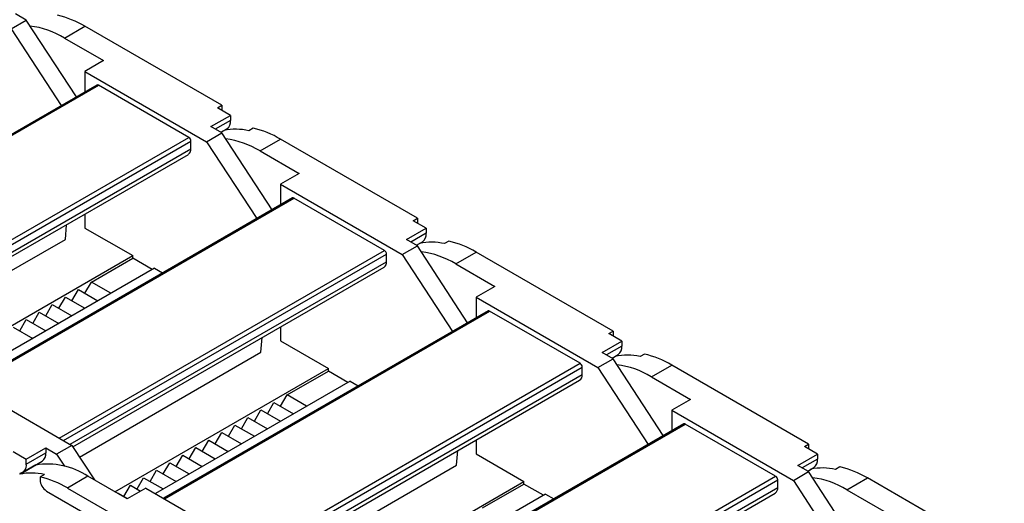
# Model space of a CAD drawing. Header units: millimetres. Extents: x 0 to 1537, y 0 to 1187.
# Tile 8 of 14: x 940 to 1101, y 992 to 1070. Entities that reach past the tile are written whole.
import ezdxf

# ---------------------------------------------------------------- set-up
doc = ezdxf.new("R2010")
doc.units = ezdxf.units.MM
doc.header["$LTSCALE"] = 5.5

msp = doc.modelspace()

# ---------------------------------------------------------------- linework, layer by layer
for p, q in [((939.05, 1068.89), (941.52, 1070.31)), ((941.52, 1070.31), (939.76, 1071.34)), ((949.69, 1057.81), (941.52, 1070.31)), ((939.05, 1068.89), (947.21, 1056.38)), ((947.75, 1067.38), (951.07, 1069.29)), ((973.34, 1056.44), (951.07, 1069.29)), ((947.75, 1067.38), (954.11, 1063.7)), ((954.11, 1063.7), (951.07, 1061.95)), ((951.07, 1061.95), (951.07, 1058.6)), ((951.07, 1061.95), (970.87, 1050.52)), ((953.01, 1059.73), (900.22, 1029.25)), ((900.37, 1029.17), (953.26, 1059.7)), ((967.97, 1051.21), (953.26, 1059.7)), ((972.64, 1056.03), (973.34, 1056.44)), ((974.76, 1054.8), (972.64, 1056.03)), ((973.34, 1056.44), (973.34, 1055.62)), ((971.58, 1052.97), (974.76, 1054.8)), ((974.76, 1053.99), (972.28, 1052.56)), ((974.76, 1054.8), (974.76, 1053.99)), ((973.34, 1051.95), (971.58, 1052.97)), ((973.18, 1052.04), (974.18, 1052.62)), ((973.18, 1052.04), (973.7, 1052.34)), ((978.44, 1052.71), (977.73, 1052.3)), ((915.08, 1020.68), (967.97, 1051.21)), ((970.87, 1050.52), (973.34, 1051.95)), ((981.51, 1039.44), (973.34, 1051.95)), ((979.57, 1049.01), (982.89, 1050.92)), ((1005.16, 1038.07), (982.89, 1050.92)), ((915.79, 1020.27), (968.32, 1050.6)), ((916.85, 1019.66), (968.32, 1049.37)), ((968.32, 1049.37), (968.32, 1050.6)), ((970.87, 1050.52), (979.03, 1038.01)), ((917.3, 1019.24), (967.91, 1048.46)), ((979.57, 1049.01), (985.93, 1045.33)), ((985.93, 1045.33), (982.89, 1043.58)), ((982.89, 1043.58), (982.89, 1040.24)), ((982.89, 1043.58), (1002.69, 1032.15)), ((984.83, 1041.36), (932.04, 1010.88)), ((932.19, 1010.8), (985.08, 1041.33)), ((999.79, 1032.84), (985.08, 1041.33)), ((951.07, 1038.74), (951.07, 1036.47)), ((1004.46, 1037.66), (1005.16, 1038.07)), ((1005.16, 1038.07), (1005.16, 1037.25)), ((947.89, 1034.63), (948.08, 1037.01)), ((951.07, 1036.47), (958.85, 1031.98)), ((1003.4, 1034.6), (1006.58, 1036.43)), ((1006.58, 1036.43), (1004.46, 1037.66)), ((1006.58, 1036.43), (1006.58, 1035.62)), ((918.37, 1017.59), (947.89, 1034.63)), ((1006.58, 1035.62), (1004.1, 1034.19)), ((1002.69, 1032.15), (1005.16, 1033.58)), ((1005.16, 1033.58), (1003.4, 1034.6)), ((1005, 1033.67), (1006, 1034.25)), ((1005, 1033.67), (1005.52, 1033.97)), ((1013.33, 1021.07), (1005.16, 1033.58)), ((1010.26, 1034.34), (1009.55, 1033.93)), ((924.13, 1011.94), (958.85, 1031.98)), ((946.9, 1002.31), (999.79, 1032.84)), ((947.61, 1001.9), (1000.14, 1032.23)), ((952.13, 1027.69), (958.85, 1031.57)), ((958.85, 1031.57), (958.85, 1031.98)), ((962.03, 1029.73), (958.85, 1031.57)), ((1000.14, 1031), (1000.14, 1032.23)), ((1002.69, 1032.15), (1010.85, 1019.64)), ((1011.39, 1030.64), (1014.71, 1032.56)), ((1036.98, 1019.7), (1014.71, 1032.56)), ((962.38, 1029.94), (930.71, 1011.65)), ((948.67, 1001.29), (1000.14, 1031)), ((949.12, 1000.87), (999.73, 1030.09)), ((962.38, 1029.94), (963.72, 1029.17)), ((1011.39, 1030.64), (1017.75, 1026.96)), ((951.07, 1025.86), (952.13, 1027.69)), ((955.31, 1025.86), (952.13, 1027.69)), ((1017.75, 1026.96), (1014.71, 1025.21)), ((946.83, 1023.41), (947.89, 1025.24)), ((947.89, 1025.24), (951.07, 1023.41)), ((948.95, 1024.63), (950.01, 1026.47)), ((950.01, 1026.47), (953.19, 1024.63)), ((1014.71, 1025.21), (1014.71, 1021.87)), ((1014.71, 1025.21), (1034.51, 1013.78)), ((944.71, 1022.18), (945.77, 1024.02)), ((945.77, 1024.02), (948.95, 1022.18)), ((942.59, 1020.96), (943.65, 1022.8)), ((943.65, 1022.8), (946.83, 1020.96)), ((1016.65, 1022.99), (963.86, 992.51)), ((964.01, 992.43), (1016.9, 1022.96)), ((1031.61, 1014.47), (1016.9, 1022.96)), ((939.4, 1020.35), (942.59, 1018.51)), ((940.46, 1019.73), (941.52, 1021.57)), ((941.52, 1021.57), (944.71, 1019.73)), ((982.89, 1020.37), (982.89, 1018.1)), ((979.71, 1016.26), (979.9, 1018.64)), ((1036.28, 1019.29), (1036.98, 1019.7)), ((1038.4, 1018.06), (1036.28, 1019.29)), ((1036.98, 1019.7), (1036.98, 1018.88)), ((982.89, 1018.1), (990.67, 1013.61)), ((1035.22, 1016.23), (1038.4, 1018.06)), ((1038.4, 1017.25), (1035.92, 1015.82)), ((1038.4, 1018.06), (1038.4, 1017.25)), ((950.19, 999.22), (979.71, 1016.26)), ((1036.98, 1015.21), (1035.22, 1016.23)), ((1036.82, 1015.3), (1037.82, 1015.88)), ((1036.82, 1015.3), (1037.34, 1015.6)), ((1042.08, 1015.97), (1041.37, 1015.56)), ((978.72, 983.94), (1031.61, 1014.47)), ((979.43, 983.53), (1031.96, 1013.86)), ((1031.96, 1012.63), (1031.96, 1013.86)), ((1034.51, 1013.78), (1036.98, 1015.21)), ((1045.15, 1002.7), (1036.98, 1015.21)), ((1043.21, 1012.27), (1046.53, 1014.19)), ((1068.8, 1001.33), (1046.53, 1014.19)), ((929.15, 1012.55), (948.95, 1001.12)), ((955.95, 993.57), (990.67, 1013.61)), ((980.49, 982.92), (1031.96, 1012.63)), ((983.95, 1009.32), (990.67, 1013.2)), ((990.67, 1013.2), (990.67, 1013.61)), ((993.85, 1011.37), (990.67, 1013.2)), ((1034.51, 1013.78), (1042.67, 1001.27)), ((1043.21, 1012.27), (1049.57, 1008.59)), ((994.2, 1011.57), (962.53, 993.28)), ((980.94, 982.5), (1031.55, 1011.72)), ((994.2, 1011.57), (995.54, 1010.8)), ((982.89, 1007.49), (983.95, 1009.32)), ((987.13, 1007.49), (983.95, 1009.32)), ((980.77, 1006.26), (981.83, 1008.1)), ((981.83, 1008.1), (985.01, 1006.26)), ((1049.57, 1008.59), (1046.53, 1006.84)), ((978.65, 1005.04), (979.71, 1006.88)), ((979.71, 1006.88), (982.89, 1005.04)), ((1046.53, 1006.84), (1046.53, 1003.5)), ((1046.53, 1006.84), (1066.33, 995.41)), ((974.41, 1002.59), (975.47, 1004.43)), ((975.47, 1004.43), (978.65, 1002.59)), ((976.53, 1003.81), (977.59, 1005.65)), ((977.59, 1005.65), (980.77, 1003.81)), ((1048.47, 1004.62), (995.68, 974.14)), ((995.83, 974.06), (1048.72, 1004.59)), ((1063.43, 996.1), (1048.72, 1004.59)), ((972.28, 1001.36), (973.34, 1003.2)), ((973.34, 1003.2), (976.53, 1001.36)), ((948.95, 1001.12), (946.47, 999.7)), ((948.95, 1001.12), (952.62, 995.49)), ((970.16, 1000.14), (971.22, 1001.98)), ((971.22, 1001.98), (974.4, 1000.14)), ((1014.71, 1002), (1014.71, 999.73)), ((1068.1, 1000.92), (1068.8, 1001.33)), ((1068.8, 1001.33), (1068.8, 1000.51)), ((939.4, 1000.1), (941.52, 998.88)), ((941.52, 998.88), (944.71, 1000.72)), ((941.52, 998.06), (944.71, 999.9)), ((944.71, 1000.72), (944.71, 999.9)), ((944.71, 1000.72), (946.47, 999.7)), ((946.47, 999.7), (947.76, 997.73)), ((965.92, 997.69), (966.98, 999.53)), ((966.98, 999.53), (970.16, 997.69)), ((968.04, 998.92), (969.1, 1000.75)), ((969.1, 1000.75), (972.28, 998.92)), ((1011.53, 997.9), (1011.72, 1000.27)), ((1014.71, 999.73), (1022.49, 995.24)), ((1067.04, 997.86), (1070.22, 999.7)), ((1070.22, 999.7), (1068.1, 1000.92)), ((1070.22, 999.7), (1070.22, 998.88)), ((943.08, 997.93), (940.46, 996.42)), ((940.95, 996.7), (944.13, 998.53)), ((941.52, 998.06), (941.52, 998.88)), ((963.8, 996.47), (964.86, 998.3)), ((964.86, 998.3), (968.04, 996.47)), ((982.01, 980.85), (1011.53, 997.9)), ((1068.8, 996.84), (1067.04, 997.86)), ((1070.22, 998.88), (1067.74, 997.45)), ((944.49, 996.37), (943.79, 995.97)), ((961.68, 995.24), (962.74, 997.08)), ((962.74, 997.08), (965.92, 995.24)), ((1066.33, 995.41), (1068.8, 996.84)), ((1068.64, 996.93), (1069.64, 997.51)), ((1068.64, 996.93), (1069.16, 997.23)), ((1076.97, 984.33), (1068.8, 996.84)), ((1073.89, 997.6), (1073.19, 997.19)), ((943.79, 995.97), (943.79, 995.53)), ((951.57, 996.1), (948.24, 994.18)), ((957.93, 992.43), (951.57, 996.1)), ((957.43, 992.79), (958.5, 994.63)), ((958.5, 994.63), (960.12, 993.69)), ((959.56, 994.02), (960.62, 995.85)), ((960.62, 995.85), (963.8, 994.02)), ((987.77, 975.2), (1022.49, 995.24)), ((1010.54, 965.57), (1063.43, 996.1)), ((1011.25, 965.16), (1063.78, 995.49)), ((1015.77, 990.96), (1022.49, 994.83)), ((1022.49, 994.83), (1022.49, 995.24)), ((1025.67, 993), (1022.49, 994.83)), ((1063.78, 994.27), (1063.78, 995.49)), ((1066.33, 995.41), (1074.49, 982.9)), ((1075.03, 993.9), (1078.35, 995.82)), ((1100.62, 982.96), (1078.35, 995.82)), ((944.85, 993.69), (970.16, 979.08)), ((948.24, 994.18), (970.52, 981.33)), ((956.34, 993.35), (956.37, 993.4)), ((956.37, 993.4), (958, 992.47)), ((960.97, 994.18), (957.93, 992.43)), ((960.97, 994.18), (980.77, 982.75)), ((1026.02, 993.2), (994.35, 974.92)), ((1012.31, 964.55), (1063.78, 994.27)), ((1012.75, 964.13), (1063.37, 993.35)), ((1026.02, 993.2), (1027.36, 992.43)), ((1075.03, 993.9), (1081.39, 990.22))]:
    msp.add_line(p, q)
for centre, radius, start, end in [((943.16, 1055.97), 15.5, 59.29, 77.1024), ((940.34, 1055.25), 14.2, 58.5828, 82.6528), ((953.12, 1059.5), 0.251, 54.3824, 114.3071), ((973.32, 1053.79), 1.45, 306.2883, 7.8112), ((975.62, 1043.18), 9.36, 76.9706, 101.848), ((974.98, 1037.6), 15.5, 59.29, 77.1024), ((967.56, 1050.56), 0.768, 2.6055, 57.3945), ((972.16, 1036.89), 14.2, 58.5828, 82.6528), ((967.34, 1049.27), 0.986, 305.0133, 6.2988), ((984.94, 1041.13), 0.251, 54.3824, 114.3071), ((1005.14, 1035.42), 1.45, 306.2883, 7.8112), ((1007.44, 1024.81), 9.36, 76.9706, 101.848), ((1006.8, 1019.23), 15.5, 59.29, 77.1024), ((999.38, 1032.19), 0.768, 2.6055, 57.3945), ((1003.98, 1018.52), 14.2, 58.5828, 82.6528), ((999.16, 1030.9), 0.986, 305.0133, 6.2988), ((1016.76, 1022.76), 0.251, 54.3824, 114.3071), ((1036.96, 1017.05), 1.45, 306.2883, 7.8112), ((1039.26, 1006.44), 9.36, 76.9706, 101.848), ((1038.62, 1000.86), 15.5, 59.29, 77.1024), ((1031.2, 1013.82), 0.768, 2.6055, 57.3945), ((1035.8, 1000.15), 14.2, 58.5828, 82.6528), ((1030.98, 1012.53), 0.986, 305.0133, 6.2988), ((1048.58, 1004.39), 0.251, 54.3824, 114.3071), ((943.27, 999.7), 1.45, 306.2883, 7.8112), ((940.31, 997.8), 1.24, 277.1662, 12.2078), ((944.97, 986.04), 12.03, 56.7274, 99.0133), ((1068.78, 998.68), 1.45, 306.2883, 7.8112), ((942.38, 987.26), 9.36, 76.9706, 101.848), ((1071.08, 988.08), 9.36, 76.9706, 101.848), ((1070.44, 982.49), 15.5, 59.29, 77.1024), ((940.33, 980.86), 15.5, 59.29, 77.1024), ((946.09, 995.64), 2.31, 182.6055, 237.3945), ((1063.02, 995.46), 0.768, 2.6055, 57.3945), ((1067.62, 981.78), 14.2, 58.5828, 82.6528), ((1062.8, 994.16), 0.986, 305.0133, 6.2988)]:
    msp.add_arc(centre, radius, start, end)

doc.saveas('drawing.dxf')
